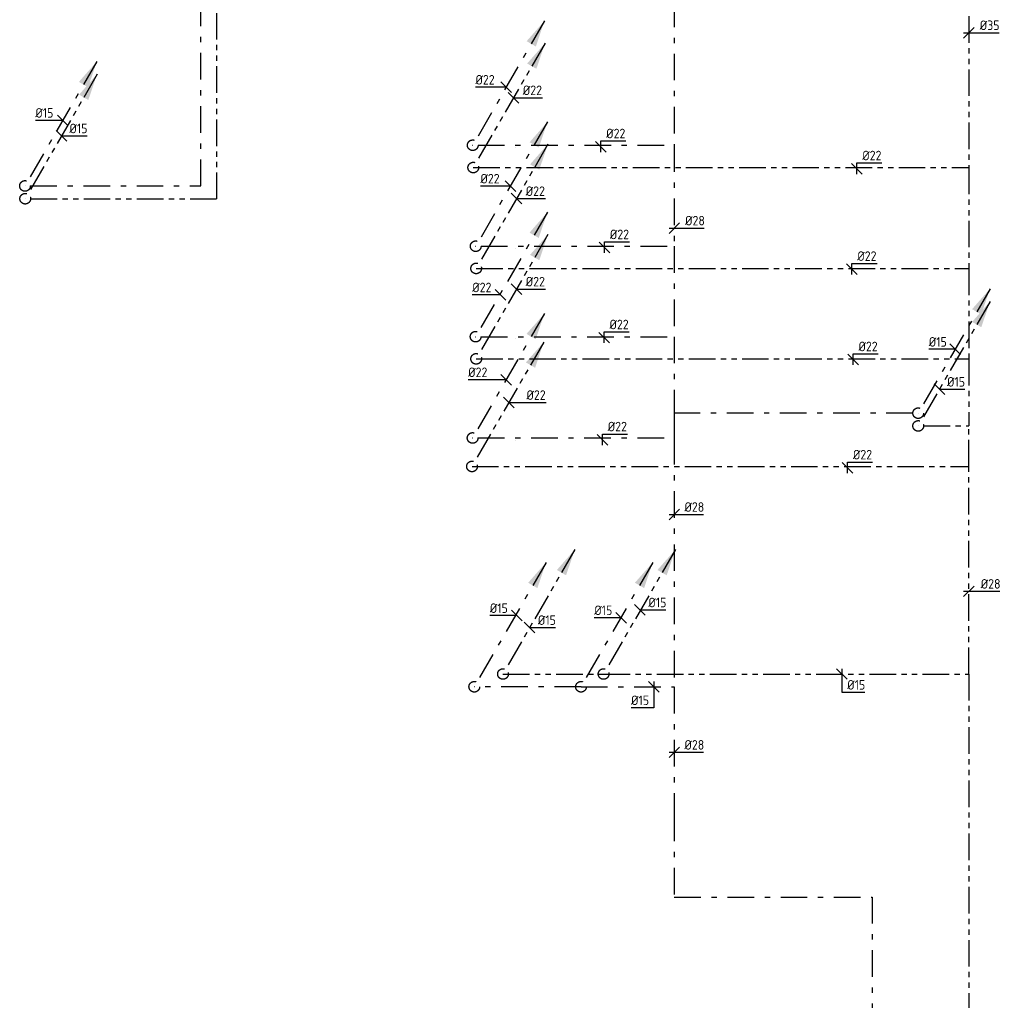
# Model space of a CAD drawing. Header units: millimetres. Extents: x -110 to 115249113, y -20 to 551969128.
# Tile 12 of 17: x 115187505 to 115196763, y 551923322 to 551932538. Entities that reach past the tile are written whole.
import ezdxf

# ---------------------------------------------------------------- set-up
doc = ezdxf.new("R2010")
doc.units = ezdxf.units.MM
doc.header["$LTSCALE"] = 50
for name, pattern in [('2322109', [10, 5, -2, 1, -2]), ('2322109_a', [10, 5, -2, 1, -2]), ('2322110', [10, 5, -1, 1, -1, 1, -1]), ('2322110_a', [10, 5, -1, 1, -1, 1, -1]), ('SMALL_DASH', [1.5, 0.5, -1])]:
    doc.linetypes.add(name, pattern=pattern)
doc.layers.get('0').update_dxf_attribs({"lineweight": 5})
for name, color, linetype in [('WL531---', 5, '2322109'), ('WL532---', 1, '2322110'), ('WM531---', 1, 'Continuous'), ('WM532---', 1, 'Continuous')]:
    doc.layers.add(name, color=color, linetype=linetype)
doc.styles.add('DVD_VBC_Arial', font='arial.ttf')
doc.styles.add('STABICAD-018', font='ISOCP.SHX', dxfattribs={"height": 90})

# ---------------------------------------------------------------- blocks, each defined once
blk = doc.blocks.new('*U530')
at = {"color": 2, "linetype": 'SMALL_DASH'}
blk.add_line((0, 0), (1, 0), dxfattribs=at)
at = {"color": 2, "style": 'DVD_VBC_Arial'}
for tag in ['CODE', 'CODE2', 'SECTIONCODE', 'INDICATIONTEXT', 'LABEL', 'POSITIONCODE']:
    blk.add_attdef(tag, (0, 0), '', height=1.2, dxfattribs=at)
at = {"color": 1, "style": 'DVD_VBC_Arial'}
blk.add_attdef('PRODUCTCODE', (0, 0), '', height=1.8, dxfattribs=at)
blk = doc.blocks.new('*U464')
at = {"color": 2, "linetype": 'SMALL_DASH'}
blk.add_line((0, 0), (1, 0), dxfattribs=at)
at = {"color": 2, "style": 'DVD_VBC_Arial'}
for tag in ['CODE', 'CODE2', 'SECTIONCODE', 'INDICATIONTEXT', 'LABEL', 'POSITIONCODE']:
    blk.add_attdef(tag, (0, 0), '', height=1.2, dxfattribs=at)
at = {"color": 1, "style": 'DVD_VBC_Arial'}
blk.add_attdef('PRODUCTCODE', (0, 0), '', height=1.8, dxfattribs=at)
blk = doc.blocks.new('*U465')
at = {"color": 2, "linetype": 'SMALL_DASH'}
blk.add_line((0, 0), (1, 0), dxfattribs=at)
at = {"color": 2, "style": 'DVD_VBC_Arial'}
for tag in ['CODE', 'CODE2', 'SECTIONCODE', 'INDICATIONTEXT', 'LABEL', 'POSITIONCODE']:
    blk.add_attdef(tag, (0, 0), '', height=1.2, dxfattribs=at)
at = {"color": 1, "style": 'DVD_VBC_Arial'}
blk.add_attdef('PRODUCTCODE', (0, 0), '', height=1.8, dxfattribs=at)
blk = doc.blocks.new('*U529')
at = {"color": 2, "linetype": 'SMALL_DASH'}
blk.add_line((0, 0), (1, 0), dxfattribs=at)
at = {"color": 2, "style": 'DVD_VBC_Arial'}
for tag in ['CODE', 'CODE2', 'SECTIONCODE', 'INDICATIONTEXT', 'LABEL', 'POSITIONCODE']:
    blk.add_attdef(tag, (0, 0), '', height=1.2, dxfattribs=at)
at = {"color": 1, "style": 'DVD_VBC_Arial'}
blk.add_attdef('PRODUCTCODE', (0, 0), '', height=1.8, dxfattribs=at)
blk = doc.blocks.new('*U495')
at = {"linetype": '2322109'}
blk.add_hatch(color=2, dxfattribs=at).paths.add_polyline_path([(675, 1169.1), (593.3, 927.6), (506.7, 977.6)], flags=0)
at = {"color": 2, "linetype": '2322109_a'}
blk.add_line((675, 1169.1, 3000), (25, 43.3, 3000), dxfattribs=at)
at = {"color": 0, "linetype": '2322109'}
blk.add_line((0, 0), (0, 0, 3000), dxfattribs=at)
at = {"color": 2, "linetype": '2322109'}
blk.add_circle((0, 0, 3000), 50, dxfattribs=at)
at = {"color": 2}
for tag, p, style in [('CODE', (0, 100), 'STABICAD-018'), ('SECTIONCODE', (1499.5, 150), 'DVD_VBC_Arial'), ('POSITIONCODE', (1499.5, 150), 'DVD_VBC_Arial'), ('FLOORCODE', (0, 0, -50), 'STABICAD-018')]:
    blk.add_attdef(tag, p, '', height=1.2, dxfattribs=dict(at, style=style))
blk = doc.blocks.new('*U494')
at = {"linetype": '2322110'}
blk.add_hatch(color=2, dxfattribs=at).paths.add_polyline_path([(675, 1169.1), (593.3, 927.6), (506.7, 977.6)], flags=0)
at = {"color": 2, "linetype": '2322110_a'}
blk.add_line((675, 1169.1, 3000), (25, 43.3, 3000), dxfattribs=at)
at = {"color": 0, "linetype": '2322110'}
blk.add_line((0, 0), (0, 0, 3000), dxfattribs=at)
at = {"color": 2, "linetype": '2322110'}
blk.add_circle((0, 0, 3000), 50, dxfattribs=at)
at = {"color": 2}
for tag, p, style in [('CODE', (0, 100), 'STABICAD-018'), ('SECTIONCODE', (1499.5, 150), 'DVD_VBC_Arial'), ('POSITIONCODE', (1499.5, 150), 'DVD_VBC_Arial'), ('FLOORCODE', (0, 0, -50), 'STABICAD-018')]:
    blk.add_attdef(tag, p, '', height=1.2, dxfattribs=dict(at, style=style))
blk = doc.blocks.new('*U526')
at = {"linetype": '2322109'}
blk.add_hatch(color=2, dxfattribs=at).paths.add_polyline_path([(675, 1169.1), (593.3, 927.6), (506.7, 977.6)], flags=0)
at = {"color": 2, "linetype": '2322109_a'}
blk.add_line((675, 1169.1, 3000), (25, 43.3, 3000), dxfattribs=at)
at = {"color": 0, "linetype": '2322109'}
blk.add_line((0, 0), (0, 0, 3000), dxfattribs=at)
at = {"color": 2, "linetype": '2322109'}
blk.add_circle((0, 0, 3000), 50, dxfattribs=at)
at = {"color": 2}
for tag, p, style in [('CODE', (0, 100), 'STABICAD-018'), ('SECTIONCODE', (1499.5, 150), 'DVD_VBC_Arial'), ('POSITIONCODE', (1499.5, 150), 'DVD_VBC_Arial'), ('FLOORCODE', (0, 0, -50), 'STABICAD-018')]:
    blk.add_attdef(tag, p, '', height=1.2, dxfattribs=dict(at, style=style))
blk = doc.blocks.new('*U527')
at = {"linetype": '2322109'}
blk.add_hatch(color=2, dxfattribs=at).paths.add_polyline_path([(675, 1169.1), (593.3, 927.6), (506.7, 977.6)], flags=0)
at = {"color": 2, "linetype": '2322109_a'}
blk.add_line((675, 1169.1, 3000), (25, 43.3, 3000), dxfattribs=at)
at = {"color": 0, "linetype": '2322109'}
blk.add_line((0, 0), (0, 0, 3000), dxfattribs=at)
at = {"color": 2, "linetype": '2322109'}
blk.add_circle((0, 0, 3000), 50, dxfattribs=at)
at = {"color": 2}
for tag, p, style in [('CODE', (0, 100), 'STABICAD-018'), ('SECTIONCODE', (1499.5, 150), 'DVD_VBC_Arial'), ('POSITIONCODE', (1499.5, 150), 'DVD_VBC_Arial'), ('FLOORCODE', (0, 0, -50), 'STABICAD-018')]:
    blk.add_attdef(tag, p, '', height=1.2, dxfattribs=dict(at, style=style))
blk = doc.blocks.new('*U528')
at = {"linetype": '2322109'}
blk.add_hatch(color=2, dxfattribs=at).paths.add_polyline_path([(675, 1169.1), (593.3, 927.6), (506.7, 977.6)], flags=0)
at = {"color": 2, "linetype": '2322109_a'}
blk.add_line((675, 1169.1, 3000), (25, 43.3, 3000), dxfattribs=at)
at = {"color": 0, "linetype": '2322109'}
blk.add_line((0, 0), (0, 0, 3000), dxfattribs=at)
at = {"color": 2, "linetype": '2322109'}
blk.add_circle((0, 0, 3000), 50, dxfattribs=at)
at = {"color": 2}
for tag, p, style in [('CODE', (0, 100), 'STABICAD-018'), ('SECTIONCODE', (1499.5, 150), 'DVD_VBC_Arial'), ('POSITIONCODE', (1499.5, 150), 'DVD_VBC_Arial'), ('FLOORCODE', (0, 0, -50), 'STABICAD-018')]:
    blk.add_attdef(tag, p, '', height=1.2, dxfattribs=dict(at, style=style))
blk = doc.blocks.new('*U627')
at = {"linetype": '2322109'}
blk.add_hatch(color=2, dxfattribs=at).paths.add_polyline_path([(675, 1169.1), (593.3, 927.6), (506.7, 977.6)], flags=0)
at = {"color": 2, "linetype": '2322109_a'}
blk.add_line((675, 1169.1, 3000), (25, 43.3, 3000), dxfattribs=at)
at = {"color": 0, "linetype": '2322109'}
blk.add_line((0, 0), (0, 0, 3000), dxfattribs=at)
at = {"color": 2, "linetype": '2322109'}
blk.add_circle((0, 0, 3000), 50, dxfattribs=at)
at = {"color": 2}
for tag, p, style in [('CODE', (0, 100), 'STABICAD-018'), ('SECTIONCODE', (1499.5, 150), 'DVD_VBC_Arial'), ('POSITIONCODE', (1499.5, 150), 'DVD_VBC_Arial'), ('FLOORCODE', (0, 0, -50), 'STABICAD-018')]:
    blk.add_attdef(tag, p, '', height=1.2, dxfattribs=dict(at, style=style))
blk = doc.blocks.new('*U467')
at = {"linetype": '2322109'}
blk.add_hatch(color=2, dxfattribs=at).paths.add_polyline_path([(675, 1169.1), (593.3, 927.6), (506.7, 977.6)], flags=0)
at = {"color": 2, "linetype": '2322109_a'}
blk.add_line((675, 1169.1, 2300), (25, 43.3, 2300), dxfattribs=at)
at = {"color": 0, "linetype": '2322109'}
blk.add_line((0, 0), (0, 0, 2300), dxfattribs=at)
at = {"color": 2, "linetype": '2322109'}
blk.add_circle((0, 0, 2300), 50, dxfattribs=at)
at = {"color": 2}
for tag, p, style in [('CODE', (0, 100), 'STABICAD-018'), ('SECTIONCODE', (1149.5, 150), 'DVD_VBC_Arial'), ('POSITIONCODE', (1149.5, 150), 'DVD_VBC_Arial'), ('FLOORCODE', (0, 0, -50), 'STABICAD-018')]:
    blk.add_attdef(tag, p, '', height=1.2, dxfattribs=dict(at, style=style))
blk = doc.blocks.new('*U466')
at = {"linetype": '2322109'}
blk.add_hatch(color=2, dxfattribs=at).paths.add_polyline_path([(675, 1169.1), (593.3, 927.6), (506.7, 977.6)], flags=0)
at = {"color": 2, "linetype": '2322109_a'}
blk.add_line((675, 1169.1, 3000), (25, 43.3, 3000), dxfattribs=at)
at = {"color": 0, "linetype": '2322109'}
blk.add_line((0, 0), (0, 0, 3000), dxfattribs=at)
at = {"color": 2, "linetype": '2322109'}
blk.add_circle((0, 0, 3000), 50, dxfattribs=at)
at = {"color": 2}
for tag, p, style in [('CODE', (0, 100), 'STABICAD-018'), ('SECTIONCODE', (1499.5, 150), 'DVD_VBC_Arial'), ('POSITIONCODE', (1499.5, 150), 'DVD_VBC_Arial'), ('FLOORCODE', (0, 0, -50), 'STABICAD-018')]:
    blk.add_attdef(tag, p, '', height=1.2, dxfattribs=dict(at, style=style))
blk = doc.blocks.new('*U469')
at = {"linetype": '2322110'}
blk.add_hatch(color=2, dxfattribs=at).paths.add_polyline_path([(675, 1169.1), (593.3, 927.6), (506.7, 977.6)], flags=0)
at = {"color": 2, "linetype": '2322110_a'}
blk.add_line((675, 1169.1, 3000), (25, 43.3, 3000), dxfattribs=at)
at = {"color": 0, "linetype": '2322110'}
blk.add_line((0, 0), (0, 0, 3000), dxfattribs=at)
at = {"color": 2, "linetype": '2322110'}
blk.add_circle((0, 0, 3000), 50, dxfattribs=at)
at = {"color": 2}
for tag, p, style in [('CODE', (0, 100), 'STABICAD-018'), ('SECTIONCODE', (1499.5, 150), 'DVD_VBC_Arial'), ('POSITIONCODE', (1499.5, 150), 'DVD_VBC_Arial'), ('FLOORCODE', (0, 0, -50), 'STABICAD-018')]:
    blk.add_attdef(tag, p, '', height=1.2, dxfattribs=dict(at, style=style))
blk = doc.blocks.new('*U468')
at = {"color": 0, "linetype": 'Continuous'}
for p, q in [((50, -50), (-50, 50)), ((0, 0), (30, 0)), ((30, 0), (245.7, 0))]:
    blk.add_line(p, q, dxfattribs=at)
at = {"color": 0, "linetype": 'Continuous', "style": 'STABICAD-018'}
blk.add_text('%%c15', height=90, dxfattribs=at).set_placement((80, 25))
at = {"color": 2, "style": 'DVD_VBC_Arial'}
blk.add_attdef('CODE', (0, 0), '', height=1.2, dxfattribs=at)
blk = doc.blocks.new('*U630')
at = {"color": 0, "linetype": 'Continuous'}
for p, q in [((-31.4, 0), (-247.1, 0)), ((-50, 50), (50, -50)), ((0, 0), (-31.4, 0))]:
    blk.add_line(p, q, dxfattribs=at)
at = {"color": 0, "linetype": 'Continuous', "style": 'STABICAD-018'}
blk.add_text('%%c15', height=90, dxfattribs=at).set_placement((-247.1, 25))
at = {"color": 2, "style": 'DVD_VBC_Arial'}
blk.add_attdef('CODE', (0, 0), '', height=1.2, dxfattribs=at)
blk = doc.blocks.new('*U568')
at = {"color": 0, "linetype": 'Continuous'}
for p, q in [((50, -50), (-50, 50)), ((0, 0), (22.1, 0)), ((22.1, 0), (237.9, 0))]:
    blk.add_line(p, q, dxfattribs=at)
at = {"color": 0, "linetype": 'Continuous', "style": 'STABICAD-018'}
blk.add_text('%%c15', height=90, dxfattribs=at).set_placement((72.1, 25))
at = {"color": 2, "style": 'DVD_VBC_Arial'}
blk.add_attdef('CODE', (0, 0), '', height=1.2, dxfattribs=at)
blk = doc.blocks.new('*U631')
at = {"color": 0, "linetype": 'Continuous'}
for p, q in [((-50, -50), (50, 50)), ((-50, 0), (51, 0)), ((51, 0), (281, 0))]:
    blk.add_line(p, q, dxfattribs=at)
at = {"color": 0, "linetype": 'Continuous', "style": 'STABICAD-018'}
blk.add_text('%%c28', height=90, dxfattribs=at).set_placement((101, 25))
at = {"color": 2, "style": 'DVD_VBC_Arial'}
blk.add_attdef('CODE', (0, 0), '', height=1.2, dxfattribs=at)
blk = doc.blocks.new('*U602')
at = {"color": 0, "linetype": 'Continuous'}
for p, q in [((-43, 0), (-258.7, 0)), ((-50, 50), (50, -50)), ((0, 0), (-43, 0))]:
    blk.add_line(p, q, dxfattribs=at)
at = {"color": 0, "linetype": 'Continuous', "style": 'STABICAD-018'}
blk.add_text('%%c15', height=90, dxfattribs=at).set_placement((-258.7, 25))
at = {"color": 2, "style": 'DVD_VBC_Arial'}
blk.add_attdef('CODE', (0, 0), '', height=1.2, dxfattribs=at)
blk = doc.blocks.new('*U499')
at = {"color": 0, "linetype": 'Continuous'}
for p, q in [((50, -50), (-50, 50)), ((0, 0), (25, 0)), ((25, 0), (240.7, 0))]:
    blk.add_line(p, q, dxfattribs=at)
at = {"color": 0, "linetype": 'Continuous', "style": 'STABICAD-018'}
blk.add_text('%%c15', height=90, dxfattribs=at).set_placement((75, 25))
at = {"color": 2, "style": 'DVD_VBC_Arial'}
blk.add_attdef('CODE', (0, 0), '', height=1.2, dxfattribs=at)
blk = doc.blocks.new('*U470')
at = {"linetype": '2322110'}
blk.add_hatch(color=2, dxfattribs=at).paths.add_polyline_path([(675, 1169.1), (593.3, 927.6), (506.7, 977.6)], flags=0)
at = {"color": 2, "linetype": '2322110_a'}
blk.add_line((675, 1169.1, 2300), (25, 43.3, 2300), dxfattribs=at)
at = {"color": 0, "linetype": '2322110'}
blk.add_line((0, 0), (0, 0, 2300), dxfattribs=at)
at = {"color": 2, "linetype": '2322110'}
blk.add_circle((0, 0, 2300), 50, dxfattribs=at)
at = {"color": 2}
for tag, p, style in [('CODE', (0, 100), 'STABICAD-018'), ('SECTIONCODE', (1149.5, 150), 'DVD_VBC_Arial'), ('POSITIONCODE', (1149.5, 150), 'DVD_VBC_Arial'), ('FLOORCODE', (0, 0, -50), 'STABICAD-018')]:
    blk.add_attdef(tag, p, '', height=1.2, dxfattribs=dict(at, style=style))
blk = doc.blocks.new('*U491')
at = {"color": 0, "linetype": 'Continuous'}
for p, q in [((-37.3, 0), (-253, 0)), ((-50, 50), (50, -50)), ((0, 0), (-37.3, 0))]:
    blk.add_line(p, q, dxfattribs=at)
at = {"color": 0, "linetype": 'Continuous', "style": 'STABICAD-018'}
blk.add_text('%%c15', height=90, dxfattribs=at).set_placement((-253, 25))
at = {"color": 2, "style": 'DVD_VBC_Arial'}
blk.add_attdef('CODE', (0, 0), '', height=1.2, dxfattribs=at)
blk = doc.blocks.new('*U577')
at = {"color": 0, "linetype": '2322110'}
blk.add_line((0, 0), (3434.8, 0, 700), dxfattribs=at)
at = {"color": 2, "style": 'DVD_VBC_Arial'}
for tag, p in [('POSITIONCODE', (1752.2, 150)), ('SECTIONCODE', (1752.2, 150)), ('CODE', (0, 0))]:
    blk.add_attdef(tag, p, '', height=1.2, dxfattribs=at)
blk = doc.blocks.new('*U525')
at = {"color": 0, "linetype": 'Continuous'}
for p, q in [((50, -50), (-50, 50)), ((0, 50), (0, -171.9)), ((0, -171.9), (215.7, -171.9))]:
    blk.add_line(p, q, dxfattribs=at)
at = {"color": 0, "linetype": 'Continuous', "style": 'STABICAD-018'}
blk.add_text('%%c15', height=90, dxfattribs=at).set_placement((50, -146.9))
at = {"color": 2, "style": 'DVD_VBC_Arial'}
blk.add_attdef('CODE', (0, 0), '', height=1.2, dxfattribs=at)
blk = doc.blocks.new('*U629')
at = {"color": 0, "linetype": 'Continuous'}
for p, q in [((50, -50), (-50, 50)), ((0, 50), (0, -197.4)), ((0, -197.4), (-215.7, -197.4))]:
    blk.add_line(p, q, dxfattribs=at)
at = {"color": 0, "linetype": 'Continuous', "style": 'STABICAD-018'}
blk.add_text('%%c15', height=90, dxfattribs=at).set_placement((-215.7, -172.4))
at = {"color": 2, "style": 'DVD_VBC_Arial'}
blk.add_attdef('CODE', (0, 0), '', height=1.2, dxfattribs=at)
blk = doc.blocks.new('*U533')
at = {"linetype": '2322110'}
blk.add_hatch(color=2, dxfattribs=at).paths.add_polyline_path([(675, 1169.1), (593.3, 927.6), (506.7, 977.6)], flags=0)
at = {"color": 2, "linetype": '2322110_a'}
blk.add_line((675, 1169.1, 2300), (25, 43.3, 2300), dxfattribs=at)
at = {"color": 0, "linetype": '2322110'}
blk.add_line((0, 0), (0, 0, 2300), dxfattribs=at)
at = {"color": 2, "linetype": '2322110'}
blk.add_circle((0, 0, 2300), 50, dxfattribs=at)
at = {"color": 2}
for tag, p, style in [('CODE', (0, 100), 'STABICAD-018'), ('SECTIONCODE', (1149.5, 150), 'DVD_VBC_Arial'), ('POSITIONCODE', (1149.5, 150), 'DVD_VBC_Arial'), ('FLOORCODE', (0, 0, -50), 'STABICAD-018')]:
    blk.add_attdef(tag, p, '', height=1.2, dxfattribs=dict(at, style=style))
blk = doc.blocks.new('*U535')
at = {"linetype": '2322110'}
blk.add_hatch(color=2, dxfattribs=at).paths.add_polyline_path([(675, 1169.1), (593.3, 927.6), (506.7, 977.6)], flags=0)
at = {"color": 2, "linetype": '2322110_a'}
blk.add_line((675, 1169.1, 2300), (25, 43.3, 2300), dxfattribs=at)
at = {"color": 0, "linetype": '2322110'}
blk.add_line((0, 0), (0, 0, 2300), dxfattribs=at)
at = {"color": 2, "linetype": '2322110'}
blk.add_circle((0, 0, 2300), 50, dxfattribs=at)
at = {"color": 2}
for tag, p, style in [('CODE', (0, 100), 'STABICAD-018'), ('SECTIONCODE', (1149.5, 150), 'DVD_VBC_Arial'), ('POSITIONCODE', (1149.5, 150), 'DVD_VBC_Arial'), ('FLOORCODE', (0, 0, -50), 'STABICAD-018')]:
    blk.add_attdef(tag, p, '', height=1.2, dxfattribs=dict(at, style=style))
blk = doc.blocks.new('*U628')
at = {"color": 0, "linetype": 'Continuous'}
for p, q in [((-122, 0.5), (-357.4, 0.5)), ((0, 0), (-122, 0.5)), ((-49.6, 50), (49.6, -50))]:
    blk.add_line(p, q, dxfattribs=at)
at = {"color": 0, "linetype": 'Continuous', "style": 'STABICAD-018'}
blk.add_text('%%c22', height=90, dxfattribs=at).set_placement((-357.4, 25.5))
at = {"color": 2, "style": 'DVD_VBC_Arial'}
blk.add_attdef('CODE', (0, 0), '', height=1.2, dxfattribs=at)
blk = doc.blocks.new('*U531')
at = {"color": 0, "linetype": 'Continuous'}
for p, q in [((-29.4, 0), (-264.8, 0)), ((-50, 50), (50, -50)), ((0, 0), (-29.4, 0))]:
    blk.add_line(p, q, dxfattribs=at)
at = {"color": 0, "linetype": 'Continuous', "style": 'STABICAD-018'}
blk.add_text('%%c22', height=90, dxfattribs=at).set_placement((-264.8, 25))
at = {"color": 2, "style": 'DVD_VBC_Arial'}
blk.add_attdef('CODE', (0, 0), '', height=1.2, dxfattribs=at)
blk = doc.blocks.new('*U532')
at = {"color": 0, "linetype": 'Continuous'}
for p, q in [((-46.6, 0), (-282, 0)), ((-50, 50), (50, -50)), ((0, 0), (-46.6, 0))]:
    blk.add_line(p, q, dxfattribs=at)
at = {"color": 0, "linetype": 'Continuous', "style": 'STABICAD-018'}
blk.add_text('%%c22', height=90, dxfattribs=at).set_placement((-282, 25))
at = {"color": 2, "style": 'DVD_VBC_Arial'}
blk.add_attdef('CODE', (0, 0), '', height=1.2, dxfattribs=at)
blk = doc.blocks.new('*U621')
at = {"color": 0, "linetype": 'Continuous'}
for p, q in [((-53.7, 0), (-289.1, 0)), ((0, 0), (-53.7, 0)), ((-50, 50), (50, -50))]:
    blk.add_line(p, q, dxfattribs=at)
at = {"color": 0, "linetype": 'Continuous', "style": 'STABICAD-018'}
blk.add_text('%%c22', height=90, dxfattribs=at).set_placement((-289.1, 25))
at = {"color": 2, "style": 'DVD_VBC_Arial'}
blk.add_attdef('CODE', (0, 0), '', height=1.2, dxfattribs=at)
blk = doc.blocks.new('*U534')
at = {"color": 0, "linetype": 'Continuous'}
for p, q in [((50, -50), (-50, 50)), ((0, 0), (37.2, 0)), ((37.2, 0), (272.6, 0))]:
    blk.add_line(p, q, dxfattribs=at)
at = {"color": 0, "linetype": 'Continuous', "style": 'STABICAD-018'}
blk.add_text('%%c22', height=90, dxfattribs=at).set_placement((87.2, 25))
at = {"color": 2, "style": 'DVD_VBC_Arial'}
blk.add_attdef('CODE', (0, 0), '', height=1.2, dxfattribs=at)
blk = doc.blocks.new('*U536')
at = {"color": 0, "linetype": 'Continuous'}
for p, q in [((50, -50), (-50, 50)), ((0, 0), (115.2, 0)), ((115.2, 0), (350.6, 0))]:
    blk.add_line(p, q, dxfattribs=at)
at = {"color": 0, "linetype": 'Continuous', "style": 'STABICAD-018'}
blk.add_text('%%c22', height=90, dxfattribs=at).set_placement((165.2, 25))
at = {"color": 2, "style": 'DVD_VBC_Arial'}
blk.add_attdef('CODE', (0, 0), '', height=1.2, dxfattribs=at)
blk = doc.blocks.new('*U454')
at = {"color": 0, "linetype": 'Continuous'}
for p, q in [((50, -50), (-50, 50)), ((0, -50), (0, 53.9)), ((0, 53.9), (235.4, 53.9))]:
    blk.add_line(p, q, dxfattribs=at)
at = {"color": 0, "linetype": 'Continuous', "style": 'STABICAD-018'}
blk.add_text('%%c22', height=90, dxfattribs=at).set_placement((50, 78.9))
at = {"color": 2, "style": 'DVD_VBC_Arial'}
blk.add_attdef('CODE', (0, 0), '', height=1.2, dxfattribs=at)
blk = doc.blocks.new('*U643')
at = {"color": 0, "linetype": 'Continuous'}
for p, q in [((-50, -50), (50, 50)), ((-50, 0), (61.6, 0)), ((61.6, 0), (291.6, 0))]:
    blk.add_line(p, q, dxfattribs=at)
at = {"color": 0, "linetype": 'Continuous', "style": 'STABICAD-018'}
blk.add_text('%%c28', height=90, dxfattribs=at).set_placement((111.6, 25))
at = {"layer": 'WL531---', "color": 2, "style": 'DVD_VBC_Arial'}
blk.add_attdef('CODE', (0, 0), '', height=1.2, dxfattribs=at)
blk = doc.blocks.new('*U570')
at = {"color": 0, "linetype": 'Continuous'}
for p, q in [((-50, -50), (50, 50)), ((-50, 0), (52.5, 0)), ((52.5, 0), (286.2, 0))]:
    blk.add_line(p, q, dxfattribs=at)
at = {"color": 0, "linetype": 'Continuous', "style": 'STABICAD-018'}
blk.add_text('%%c35', height=90, dxfattribs=at).set_placement((102.5, 25))
at = {"color": 2, "style": 'DVD_VBC_Arial'}
blk.add_attdef('CODE', (0, 0), '', height=1.2, dxfattribs=at)
blk = doc.blocks.new('*U632')
at = {"color": 0, "linetype": 'Continuous'}
for p, q in [((-50, -50), (50, 50)), ((-50, 0), (45.1, 0)), ((45.1, 0), (275.1, 0))]:
    blk.add_line(p, q, dxfattribs=at)
at = {"color": 0, "linetype": 'Continuous', "style": 'STABICAD-018'}
blk.add_text('%%c28', height=90, dxfattribs=at).set_placement((95.1, 25))
at = {"color": 2, "style": 'DVD_VBC_Arial'}
blk.add_attdef('CODE', (0, 0), '', height=1.2, dxfattribs=at)

msp = doc.modelspace()

# ---------------------------------------------------------------- linework, layer by layer
for p, q in [((115192163.4, 551931337.1), (115192163.4, 551931337.1)), ((115192163.4, 551930387.1), (115192163.4, 551930387.1)), ((115192163.4, 551929537.1), (115192163.4, 551929537.1)), ((115192163.4, 551928587.1), (115192163.4, 551928587.1))]:
    msp.add_line(p, q)
at = {"layer": 'WL531---', "linetype": '2322109'}
for p, q in [((115189208.2, 551930975.4), (115189208.2, 551936480.4)), ((115193660, 551934218.1), (115193660, 551931357.1)), ((115191814.6, 551931358), (115193660, 551931357.1)), ((115193660, 551931357.1), (115193660, 551930408.8)), ((115187604.6, 551930975.4), (115189208.2, 551930975.4)), ((115191842.6, 551930408.8), (115193660, 551930408.8)), ((115193660, 551930408.8), (115193660, 551929558.9)), ((115191841.6, 551929558.9), (115193660, 551929558.9)), ((115193660, 551929558.9), (115193660, 551928840)), ((115195903.3, 551928840), (115193660, 551928840)), ((115193660, 551928840), (115193660, 551928607.1)), ((115191813.5, 551928607.1), (115193660, 551928607.1)), ((115193660, 551928607.1), (115193660, 551926268.7)), ((115192782.6, 551926268.7), (115191779.2, 551926268.7)), ((115192782.6, 551926268.7), (115193660, 551926268.7)), ((115193660, 551926268.7), (115193660, 551925066.7)), ((115193660, 551925066.7), (115193660, 551924292.6)), ((115193660, 551924292.6), (115195519.6, 551924292.6)), ((115195519.6, 551924292.6), (115195519.6, 551912682.2))]:
    msp.add_line(p, q, dxfattribs=at)
at = {"layer": 'WL532---', "linetype": '2322110'}
for p, q in [((115189355.4, 551936600.4), (115189355.4, 551930855.4)), ((115196429.4, 551934070.7), (115196429.4, 551931148.5)), ((115191769.7, 551931148.5), (115196429.4, 551931148.5)), ((115196429.4, 551931148.5), (115196429.4, 551930200.3)), ((115187606.6, 551930855.4), (115189355.4, 551930855.4)), ((115191796.9, 551930200.3), (115196429.4, 551930200.3)), ((115196429.4, 551930200.3), (115196429.4, 551929350.3)), ((115191796.9, 551929350.3), (115196429.4, 551929350.3)), ((115196429.4, 551929350.3), (115196429.4, 551928720)), ((115196003.3, 551928720), (115196429.4, 551928720)), ((115196429.4, 551928339.2), (115196429.4, 551928720)), ((115191757.6, 551928339.2), (115196429.4, 551928339.2)), ((115196429.4, 551926388.7), (115196429.4, 551928339.2)), ((115192048.9, 551926388.7), (115192994.7, 551926388.7)), ((115196429.4, 551926388.7), (115196429.4, 551913970.6))]:
    msp.add_line(p, q, dxfattribs=at)

# ---------------------------------------------------------------- block references
at = {"layer": 'WL531---', "linetype": '2322109'}
for name, p in [('*U526', (115191764.6, 551931358.1)), ('*U495', (115187554.6, 551930975.4)), ('*U527', (115191792.6, 551930408.8)), ('*U464', (115191763.5, 551931357.1)), ('*U528', (115191791.6, 551929558.9)), ('*U465', (115191791.6, 551930408.8)), ('*U466', (115195953.3, 551928840)), ('*U627', (115191763.5, 551928607.1)), ('*U529', (115191791.6, 551929558.9)), ('*U530', (115191763.5, 551928607.1)), ('*U467', (115191779.2, 551926268.7, 700)), ('*U467', (115192782.6, 551926268.7, 700))]:
    msp.add_blockref(name, p, dxfattribs=at)
at = {"layer": 'WL532---', "linetype": '2322110'}
for name, p in [('*U533', (115191769.7, 551931148.5, 700)), ('*U494', (115187556.6, 551930855.4)), ('*U533', (115191796.9, 551930200.3, 700)), ('*U533', (115191796.9, 551929350.3, 700)), ('*U469', (115195953.3, 551928720)), ('*U535', (115191757.6, 551928339.2, 700)), ('*U470', (115192048.9, 551926388.7, 700)), ('*U470', (115192994.7, 551926388.7, 700)), ('*U577', (115192994.7, 551926388.7))]:
    msp.add_blockref(name, p, dxfattribs=at)
at = {"layer": 'WM531---', "linetype": 'Continuous'}
for name, p in [('*U621', (115192079.3, 551931903.1)), ('*U602', (115187910.5, 551931591.7)), ('*U454', (115192969.2, 551931344.3)), ('*U454', (115195376.9, 551931137.2)), ('*U532', (115192118.7, 551930973.6)), ('*U631', (115193660, 551930579.2)), ('*U454', (115193004, 551930395.9)), ('*U454', (115195330.4, 551930192.3)), ('*U531', (115192024.6, 551929951.5)), ('*U454', (115193000.4, 551929549.4)), ('*U630', (115196299.7, 551929440)), ('*U454', (115195341.5, 551929343)), ('*U628', (115192079.1, 551929153.8)), ('*U454', (115192983.7, 551928589.9)), ('*U454', (115195289.2, 551928326.1)), ('*U632', (115193660, 551927888)), ('*U468', (115193335.7, 551926990.6, 700)), ('*U468', (115192297.2, 551926825, 700)), ('*U629', (115193468.7, 551926268.7)), ('*U632', (115193660, 551925652.7))]:
    msp.add_blockref(name, p, dxfattribs=at)
at = {"layer": 'WM532---', "linetype": 'Continuous'}
for name, p in [('*U570', (115196429.4, 551932415.3)), ('*U534', (115192148.3, 551931804.2, 700)), ('*U499', (115187897.3, 551931445.5)), ('*U534', (115192175.5, 551930856, 700)), ('*U534', (115192175.5, 551930006, 700)), ('*U568', (115196152.1, 551929064.4)), ('*U536', (115192104.5, 551928940, 700)), ('*U643', (115196429.4, 551927165.7)), ('*U491', (115192178.5, 551926937.4, 700)), ('*U491', (115193160.5, 551926917.4, 700)), ('*U525', (115195235.7, 551926388.7))]:
    msp.add_blockref(name, p, dxfattribs=at)

doc.saveas('drawing.dxf')
